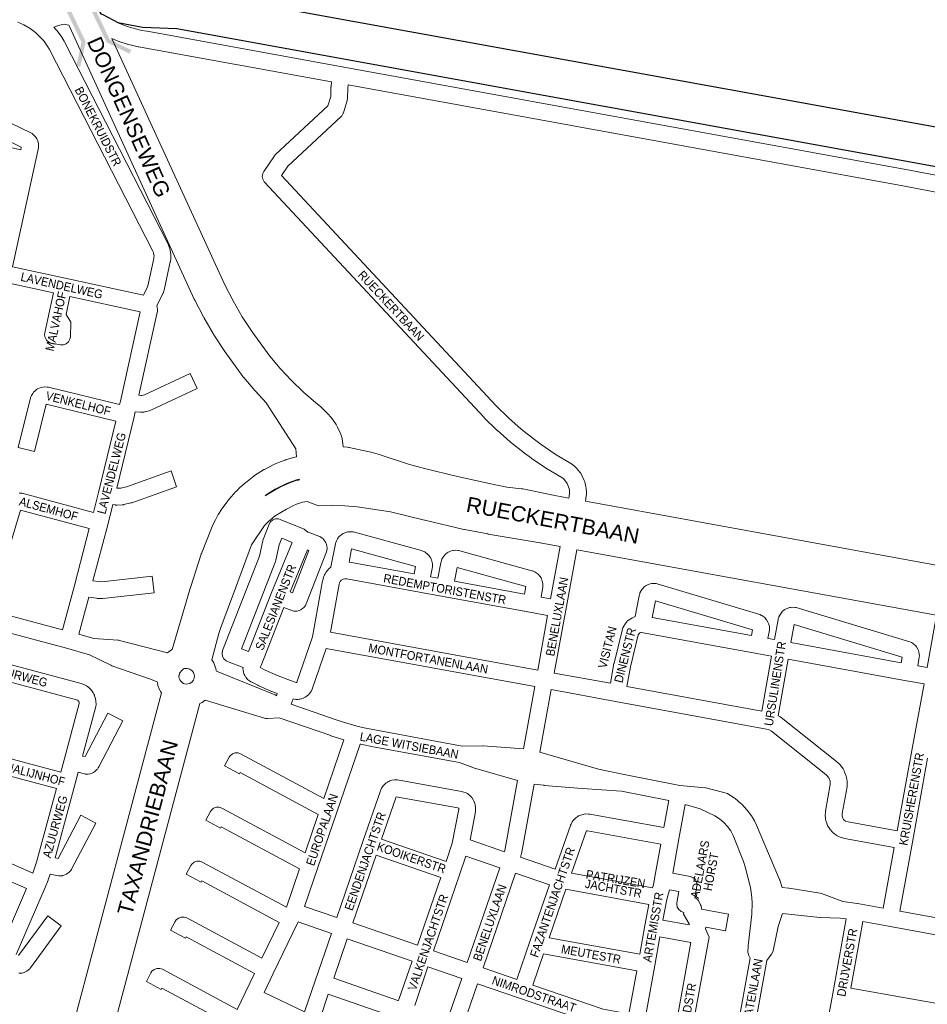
# Model space of a CAD drawing. Header units: metres. Extents: x 123817 to 142006, y 393105 to 406084.
# Tile 83 of 138: x 131212 to 132020, y 398279 to 399156. Entities that reach past the tile are written whole.
import ezdxf
from ezdxf.enums import TextEntityAlignment as Align

# ---------------------------------------------------------------- set-up
doc = ezdxf.new("R2010")
doc.units = ezdxf.units.M
doc.header["$MEASUREMENT"] = 0
doc.styles.add('Style-Arial', font='arial.ttf')

# ---------------------------------------------------------------- blocks, each defined once
blk = doc.blocks.new('gg0-viaduct_101')
at = {"linetype": 'Continuous', "lineweight": 0}
blk.add_hatch(color=7, dxfattribs=at).paths.add_polyline_path([(-55.76, -16.89), (-58, -14), (-40, 0), (40, 0), (58, -14), (55.76, -16.89), (38.75, -3.66), (-38.75, -3.66)])
blk = doc.blocks.new('gg0-viaduct_102')
at = {"linetype": 'Continuous', "lineweight": 0}
blk.add_hatch(color=7, dxfattribs=at).paths.add_polyline_path([(-55.76, -16.89), (-58, -14), (-40, 0), (40, 0), (58, -14), (55.76, -16.89), (38.75, -3.66), (-38.75, -3.66)])

msp = doc.modelspace()

# ---------------------------------------------------------------- linework, layer by layer
at = {"flags": 128}
msp.add_lwpolyline([(131299.03, 399153.33), (131321.07, 399149.24), (131351.6, 399148.09), (132493.69, 398940.54), (132595.35, 398920.41), (132600.11, 398945.77), (132327.93, 398995.39), (132315.96, 399007.93), (131369.23, 399179.77), (131335.69, 399182.02), (131268.88, 399193.34), (131277, 399175.76), (131283.12, 399162.5), (131283.76, 399161.12), (131285.76, 399160.41)], close=True, dxfattribs=at)
at = {"color": 191, "linetype": 'Continuous', "lineweight": 0, "flags": 128}
for points in [[(132109.75, 399002.11), (132001.06, 399022.64), (132001.01, 399022.65), (131498.86, 399114.03), (131325.07, 399145.66), (131325.03, 399145.67), (131324.89, 399145.69), (131320.46, 399146.39), (131311.46, 399148.61), (131307.5, 399149.84), (131303.6, 399151.25), (131299.94, 399152.85), (131285.76, 399160.41), (131283.76, 399161.12)], [(131242.05, 399149.27), (131242.31, 399149.4), (131244.38, 399150.22), (131249.31, 399151.63), (131251.3, 399151.94), (131255.3, 399151.2)], [(131489.37, 399100.51), (131322.47, 399130.89), (131317.81, 399131.62), (131317.67, 399131.64), (131317.18, 399131.75), (131307.65, 399134.1), (131307.2, 399134.22), (131302.86, 399135.58), (131302.55, 399135.68), (131298.27, 399137.23), (131297.83, 399137.41), (131293.81, 399139.16)], [(131504.17, 399097.82), (131998.3, 399007.9), (132094.49, 398989.73)]]:
    msp.add_lwpolyline(points, dxfattribs=at)
at = {"color": 9, "linetype": 'Continuous', "lineweight": 0, "flags": 128}
for points in [[(131185.08, 399072.85), (131222.12, 399054.76), (131222.58, 399054.52), (131224.23, 399053.22), (131225.45, 399051.96), (131225.79, 399051.58), (131226.92, 399049.76), (131227.62, 399048.15), (131227.8, 399047.71), (131228.24, 399045.59), (131228.34, 399043.83), (131228.35, 399043.39), (131228.2, 399041.87), (131225.67, 399029.67), (131225.66, 399029.62), (131225.65, 399029.6), (131205.32, 398935.99), (131252.13, 398925.78), (131321.77, 398910.6), (131325.23, 398917.6), (131325.65, 398918.86), (131330.99, 398943.18), (131331.22, 398944.76), (131331.24, 398945.53), (131330.9, 398947.97), (131330.66, 398948.73), (131330.11, 398949.98), (131238.12, 399129.31), (131236.6, 399131.86), (131232.94, 399136.98), (131228.74, 399141.62), (131225.62, 399144.47), (131223.23, 399146.37), (131220.8, 399148.1), (131215.28, 399151.33), (131212.59, 399152.62), (131209.8, 399153.76)], [(131242.05, 399149.27), (131244.35, 399146.72), (131244.53, 399146.51), (131244.89, 399146.06), (131248.98, 399140.33), (131249.33, 399139.8), (131251.13, 399136.77), (131251.36, 399136.36), (131343.56, 398956.63), (131343.75, 398956.23), (131344.55, 398954.4), (131344.74, 398953.94), (131344.85, 398953.6), (131345.4, 398951.84), (131345.67, 398950.65), (131346.18, 398947.01), (131346.25, 398945.97), (131346.25, 398945.79), (131346.2, 398943.95), (131346.13, 398943.03), (131345.79, 398940.74), (131345.69, 398940.22), (131340.21, 398915.26), (131340.01, 398914.51), (131339.3, 398912.38), (131339.23, 398912.18), (131338.91, 398911.43), (131333.84, 398901.15), (131334.17, 398899.69), (131334.35, 398898.03), (131334.33, 398897.39), (131334.21, 398896.07), (131334.06, 398895.09), (131317.78, 398821.52), (131319.55, 398821.41), (131320.35, 398821.47), (131322.8, 398822.07), (131363.42, 398841.03), (131369.77, 398827.44), (131328.47, 398808.16), (131327.07, 398807.67), (131323.32, 398806.76), (131322.85, 398806.66), (131322.17, 398806.57), (131320.24, 398806.41), (131319.15, 398806.4), (131314.5, 398806.69), (131313.57, 398802.45), (131313.54, 398802.36), (131313.53, 398802.3), (131298.15, 398738.86), (131298.67, 398738.75), (131301.54, 398738.92), (131306.81, 398740.17), (131346.38, 398754.12), (131351.37, 398739.98), (131311.43, 398725.89), (131310.66, 398725.67), (131304.37, 398724.17), (131303.94, 398724.09), (131303.08, 398723.98), (131298.55, 398723.72), (131296.81, 398723.82), (131296.6, 398723.86), (131294.56, 398724.29), (131290.04, 398706.27), (131290.02, 398706.21), (131290.02, 398706.18), (131276.88, 398656.47), (131281.86, 398655.66), (131284.62, 398655.51), (131329.66, 398660.56), (131331.34, 398645.66), (131285.67, 398640.53), (131284.42, 398640.5), (131280.64, 398640.71), (131279.86, 398640.79), (131273.04, 398641.89), (131264.3, 398608.82), (131277.68, 398604.93), (131299, 398603.5), (131299.8, 398603.4), (131300.38, 398603.28), (131343.34, 398592.13)], [(131489.37, 399100.51), (131488.94, 399096.27), (131488.91, 399095.78), (131488.62, 399087.52), (131486.14, 399079.38), (131439.55, 399035.86), (131438.92, 399035.2), (131438.46, 399034.59), (131429, 399020.65), (131429.11, 399020.65), (131428.15, 399019), (131427.7, 399016.43), (131428.15, 399013.87), (131429.46, 399011.61), (131429.72, 399011.32), (131625.25, 398801.68), (131625.49, 398801.43), (131636.58, 398790.6), (131636.87, 398790.34), (131648.5, 398780.1), (131648.8, 398779.85), (131660.95, 398770.22), (131661.18, 398770.05), (131667.44, 398765.47), (131667.67, 398765.31), (131680.53, 398756.65), (131680.83, 398756.45), (131694.46, 398748.2), (131695.63, 398747.33), (131696.6, 398746.46), (131698.72, 398743.94), (131699.32, 398742.99), (131700.6, 398740.15), (131701.29, 398737.29), (131701.46, 398734.27), (131701.19, 398731.85), (131700.86, 398730.02)], [(131504.17, 399097.82), (131503.89, 399095.01), (131503.57, 399086.02), (131503.25, 399084.1), (131499.91, 399073.09), (131499.78, 399072.71), (131498.48, 399070.46), (131497.85, 399069.79), (131450.4, 399025.48), (131444.77, 399017.17), (131636.1, 398812.04), (131646.92, 398801.47), (131658.27, 398791.48), (131670.15, 398782.07), (131676.17, 398777.67), (131688.76, 398769.19), (131702.54, 398760.85), (131703.14, 398760.45), (131704.88, 398759.15), (131705.41, 398758.71), (131707.02, 398757.26), (131707.74, 398756.52), (131710.53, 398753.2), (131710.54, 398753.2), (131711.14, 398752.37), (131712.3, 398750.53), (131712.79, 398749.62), (131714.56, 398745.67), (131714.77, 398745.16), (131715.01, 398744.36), (131716.03, 398740.15), (131716.24, 398738.79), (131716.47, 398734.46), (131716.48, 398734.06), (131716.43, 398733.24), (131716.07, 398729.95), (131716, 398729.43), (131715.62, 398727.33)], [(131168.75, 399049.71), (131212.52, 399040.13), (131213.01, 399042.52), (131178.5, 399059.37)], [(131211.21, 398734.44), (131213.38, 398734.27), (131214.09, 398734.18), (131214.73, 398734.04), (131277.34, 398717.31), (131281.75, 398734.88), (131297.19, 398798.56), (131235.28, 398813.69), (131224.9, 398771.53), (131210.33, 398775.12), (131221.23, 398819.36), (131221.46, 398820.13), (131222.05, 398821.37), (131223.15, 398823.25), (131223.87, 398824.26), (131224.94, 398825.31), (131226.64, 398826.67), (131227.57, 398827.3), (131229.04, 398827.95), (131231.12, 398828.61), (131232.09, 398828.85), (131233.82, 398828.95), (131236, 398828.83), (131236.88, 398828.73), (131237.35, 398828.63), (131300.58, 398813.18), (131301.25, 398816.2), (131318.88, 398895.88), (131256.28, 398909.53), (131252.85, 398893.55), (131257.28, 398886.5), (131256.79, 398873.64), (131256.34, 398871.36), (131255.04, 398869.11), (131253.04, 398867.43), (131250.6, 398866.54), (131247.99, 398866.54), (131247.92, 398866.56), (131239.91, 398868.05), (131237.54, 398868.93), (131235.55, 398870.6), (131234.24, 398872.86), (131233.79, 398875.42), (131234.08, 398877.08), (131233.96, 398877), (131236.67, 398889.62), (131241.63, 398912.72), (131202.14, 398921.33)], [(131249.85, 398612.84), (131260.27, 398652.3), (131273.6, 398702.78), (131212.26, 398719.17), (131199.73, 398677.31)], [(131386.85, 398575.81), (131438.36, 398555.16), (131439.32, 398554.69), (131440.11, 398554.16), (131440.25, 398554.06), (131440.92, 398556.03), (131436.34, 398557.75), (131435.93, 398557.91), (131423.99, 398563.21), (131423.68, 398563.36), (131417.84, 398566.28), (131417.45, 398566.49), (131417.14, 398566.68), (131416.2, 398567.28), (131414.64, 398568.62), (131413.19, 398570.26), (131413.07, 398570.4), (131412.06, 398571.97), (131411.59, 398572.95), (131411.29, 398573.64), (131410.96, 398574.9), (131410.58, 398577.05), (131410.46, 398578.35), (131410.62, 398579.24), (131396.61, 398584.65), (131395.56, 398585.15), (131393.56, 398586.83), (131392.26, 398589.08), (131391.81, 398591.65), (131392.26, 398594.21), (131392.37, 398594.4), (131392.32, 398594.38), (131425.24, 398678.43), (131428.21, 398692.07), (131428.49, 398693.04), (131428.56, 398693.23), (131433.91, 398706.77), (131435.14, 398708.84), (131437.13, 398710.52), (131439.58, 398711.41), (131442.19, 398711.41), (131443.7, 398710.97), (131465.09, 398702.32), (131468.37, 398699.67), (131469.36, 398699.4), (131478.08, 398696.07), (131478.94, 398695.68), (131479.74, 398695.25), (131479.96, 398695.13), (131481.12, 398694.3), (131481.79, 398693.72), (131482.63, 398692.87), (131483.39, 398691.78), (131484.27, 398690.24), (131484.81, 398689.08), (131485.24, 398687.06), (131485.37, 398685.29), (131485.4, 398684.74), (131484.94, 398682.18), (131484.88, 398682.01), (131466.91, 398636), (131466.46, 398635.04), (131466.05, 398634.31), (131465.26, 398633.18), (131464.84, 398632.72), (131464.3, 398632.18), (131462.72, 398630.96), (131461.9, 398630.55), (131460.49, 398629.95), (131458.86, 398629.47), (131457.66, 398629.36), (131456.88, 398629.35), (131455.48, 398629.46), (131454.09, 398629.85), (131446.92, 398632.61), (131426.65, 398581.04), (131426.65, 398581.04), (131425.86, 398579.04), (131430.24, 398576.85), (131441.81, 398571.71), (131452.85, 398567.58), (131457.95, 398565.91), (131458.37, 398565.85), (131458.47, 398566.05), (131472.33, 398606.37), (131481.44, 398656.39), (131481.58, 398657.02), (131482.16, 398659.13), (131482.35, 398659.73), (131482.52, 398660.17), (131483.17, 398661.64), (131483.59, 398662.47), (131484.42, 398663.86), (131485.12, 398664.85), (131485.23, 398664.98), (131487.36, 398667.4), (131488.75, 398668.63), (131488.87, 398668.71), (131492.86, 398689.23), (131493.16, 398690.32), (131493.76, 398692.01), (131493.78, 398692.05), (131494.57, 398693.63), (131495.17, 398694.54), (131495.68, 398695.22), (131496.21, 398695.79), (131497.29, 398696.83), (131498.76, 398697.94), (131499.16, 398698.16), (131501.11, 398699.13), (131503.15, 398699.8), (131503.73, 398699.88), (131505.9, 398700.09), (131507.93, 398700.01), (131508.61, 398699.86), (131569.46, 398683.2), (131570.2, 398682.96), (131571.33, 398682.51), (131572.36, 398682.02), (131573.18, 398681.47), (131574.91, 398680.14), (131576.09, 398679.02), (131576.35, 398678.68), (131577.01, 398677.81), (131577.72, 398676.63), (131578.21, 398675.65), (131578.53, 398674.9), (131578.85, 398673.72), (131579.25, 398671.57), (131579.38, 398670.19), (131579.27, 398668.89), (131577.66, 398659.76), (131584.23, 398658.57), (131586.74, 398672.46), (131586.91, 398673.19), (131587.24, 398674.34), (131587.41, 398674.84), (131587.77, 398675.68), (131588.26, 398676.65), (131589.2, 398678.08), (131589.43, 398678.33), (131590.91, 398679.94), (131592.49, 398681.24), (131593.42, 398681.82), (131593.61, 398681.93), (131595.29, 398682.64), (131597.39, 398683.24), (131598.15, 398683.42), (131600.1, 398683.51), (131602.27, 398683.32), (131602.93, 398683.23), (131603.62, 398683.08), (131667.81, 398665.37), (131668.52, 398665.14), (131669.63, 398664.71), (131670.68, 398664.21), (131670.9, 398664.07), (131671.83, 398663.49), (131673.41, 398662.17), (131674.88, 398660.56), (131675.07, 398660.34), (131676.03, 398658.87), (131676.52, 398657.9), (131676.86, 398657.11), (131677.18, 398655.95), (131677.59, 398653.81), (131677.72, 398652.4), (131677.61, 398651.13), (131676.03, 398641.9), (131684.59, 398640.34), (131693.02, 398686.8)], [(131415.42, 398593.47), (131409.04, 398595.93), (131439.42, 398673.51), (131439.49, 398673.68), (131439.77, 398674.65), (131442.74, 398688.29), (131445.08, 398694.23), (131454.46, 398690.44), (131435.74, 398645.15), (131435.7, 398645.03), (131435.69, 398645.02), (131415.42, 398593.47)], [(131454.61, 398645.72), (131452.54, 398646.52), (131467.98, 398683.87), (131469.31, 398683.36), (131454.61, 398645.72)], [(131562.9, 398662.44), (131505.27, 398672.89), (131505.23, 398672.89), (131504.97, 398672.92), (131507.25, 398684.68), (131564.08, 398669.12), (131562.9, 398662.44)], [(131707.77, 398684.07), (131698.01, 398630.29), (131698.01, 398630.29), (131698.01, 398630.28), (131687.84, 398574.2), (131737.81, 398565.09), (131741.01, 398582.72), (131741.1, 398583.17), (131748.22, 398612.12), (131748.42, 398612.8), (131748.99, 398614.42), (131749.02, 398614.52), (131749.73, 398615.95), (131751.23, 398618.34), (131751.83, 398619.16), (131752.22, 398619.58), (131753.2, 398620.59), (131754.43, 398621.6), (131756.78, 398623.16), (131757.17, 398623.4), (131758.69, 398624.06), (131760.03, 398624.48), (131763.41, 398643.03), (131763.61, 398643.83), (131763.99, 398645.1), (131764.12, 398645.51), (131764.91, 398647.08), (131766.11, 398648.9), (131766.63, 398649.58), (131768.01, 398650.86), (131769.78, 398652.13), (131770.4, 398652.53), (131772.25, 398653.29), (131774.35, 398653.84), (131774.95, 398653.97), (131776.38, 398654.08), (131777.48, 398654.06), (131778.65, 398653.95), (131779.5, 398653.75), (131870.94, 398626.28), (131872.53, 398625.6), (131872.76, 398625.46), (131873.69, 398624.88), (131875.26, 398623.57), (131876.73, 398621.95), (131876.92, 398621.73), (131878.16, 398619.64), (131878.96, 398617.61), (131879.02, 398617.44), (131879.44, 398615.62), (131879.55, 398614.53), (131879.58, 398613.79), (131879.48, 398612.53), (131878.2, 398605.04), (131883.92, 398604), (131887.2, 398621.79), (131887.39, 398622.6), (131887.77, 398623.86), (131887.91, 398624.26), (131888.7, 398625.84), (131889.9, 398627.65), (131890.41, 398628.33), (131891.26, 398629.19), (131892.09, 398629.91), (131893.24, 398630.72), (131893.81, 398631.02), (131895.78, 398631.95), (131897.66, 398632.54), (131898.42, 398632.63), (131900.59, 398632.79), (131902.44, 398632.7), (131903.3, 398632.49), (132004.46, 398602.03), (132006.05, 398601.34), (132006.84, 398600.82), (132008.57, 398599.5), (132009.78, 398598.35), (132010.41, 398597.49), (132011.56, 398595.64), (132012.23, 398594.24), (132012.55, 398593.1), (132012.96, 398590.96), (132013.1, 398589.54), (132013, 398588.28), (132011.73, 398580.79), (132019.91, 398579.31), (132028.44, 398625.68)], [(131661.27, 398644.58), (131598.99, 398655.89), (131601.21, 398668.18), (131662.42, 398651.3), (131661.27, 398644.58)], [(131673.08, 398576.89), (131488.33, 398610.51), (131496.14, 398653.39), (131496.49, 398654.67), (131496.73, 398655.22), (131496.96, 398655.6), (131498, 398656.79), (131499.25, 398657.64), (131499.75, 398657.85), (131501.24, 398658.14), (131503.05, 398658.05), (131567.64, 398646.34), (131588.93, 398642.47), (131666.04, 398628.47), (131666.04, 398628.47), (131681.91, 398625.58), (131673.08, 398576.89)], [(131159.68, 398636.85), (131249.85, 398612.84)], [(131863.44, 398607.73), (131775.15, 398623.82), (131777.85, 398638.58), (131864.28, 398612.62), (131863.44, 398607.73)], [(131334.03, 398566.32), (131327.36, 398569.17), (131293.67, 398580.8), (131292.83, 398581.14), (131273.66, 398590.47), (131253.16, 398596.43), (131163.07, 398620.42)], [(131996.96, 398583.46), (131898.68, 398601.31), (131901.63, 398617.33), (131997.8, 398588.37), (131996.96, 398583.46)], [(131872.82, 398540.43), (131752.56, 398562.4), (131755.73, 398579.81), (131762.7, 398608.2), (131762.87, 398608.68), (131763.44, 398609.58), (131764.16, 398610.05), (131765.07, 398610.34), (131765.15, 398610.34), (131765.55, 398610.32), (131868.22, 398591.61), (131868.22, 398591.61), (131868.22, 398591.61), (131881.28, 398589.23), (131872.82, 398540.43)], [(131156.11, 398594.3), (131266.27, 398564.93), (131266.96, 398564.71), (131268.83, 398564.01), (131269.94, 398563.49), (131271.2, 398562.77), (131271.22, 398562.76), (131272.06, 398562.2), (131273.21, 398561.31), (131274.33, 398560.24), (131276.2, 398558.04), (131276.24, 398558), (131277.08, 398556.76), (131277.77, 398555.49), (131278.23, 398554.47), (131278.37, 398554.06), (131279.2, 398551.29), (131279.51, 398549.25), (131279.56, 398546.36), (131279.56, 398546.25), (131279.31, 398544.33), (131267.66, 398500.37), (131269.95, 398499.79), (131290.25, 398538.55), (131303.54, 398531.59), (131282.09, 398490.64), (131281.52, 398489.71), (131280.75, 398488.65), (131280.43, 398488.24), (131278.83, 398486.81), (131277.26, 398485.77), (131276.86, 398485.52), (131274.41, 398484.63), (131274.33, 398484.62), (131272.48, 398484.31), (131269.95, 398484.33), (131269.4, 398484.45), (131263.81, 398485.87), (131260.84, 398474.75), (131260.84, 398474.72), (131260.84, 398474.72), (131243.18, 398409.58), (131245.88, 398409.08), (131266.09, 398447.66), (131279.38, 398440.7), (131258.09, 398400.07), (131257.66, 398399.36), (131257.1, 398398.52), (131256.63, 398397.9), (131255.44, 398396.77), (131253.95, 398395.62), (131253.14, 398395.08), (131251.88, 398394.5), (131250.98, 398394.19), (131249.8, 398393.88), (131249.44, 398393.82), (131248.5, 398393.7), (131246.25, 398393.76), (131246.19, 398393.77), (131238.77, 398395.14), (131237.02, 398390.13), (131236.98, 398390.04), (131236.91, 398389.86), (131234.37, 398383.41), (131234.36, 398383.39), (131234.28, 398383.18), (131208.46, 398323.55)], [(131660.33, 398506.71), (131624.37, 398509.37), (131623.76, 398509.39), (131605.9, 398509.27), (131529.36, 398523.26), (131518.59, 398525.48), (131512, 398527.08), (131500, 398530.52), (131493.47, 398532.68), (131453.5, 398546.44), (131455.11, 398551.16), (131455.25, 398551.14), (131457.65, 398550.81), (131459.49, 398550.79), (131460.7, 398550.92), (131461.17, 398550.99), (131462.5, 398551.36), (131464.76, 398552.2), (131465.89, 398552.73), (131466.9, 398553.43), (131468.76, 398554.97), (131469.75, 398555.94), (131470.04, 398556.31), (131470.76, 398557.29), (131471.5, 398558.53), (131472.2, 398560), (131472.47, 398560.65), (131472.52, 398560.78), (131484.61, 398595.94), (131670.4, 398562.13), (131660.33, 398506.71)], [(131178.94, 398504.45), (131248.28, 398485.87), (131251.23, 398496.91), (131264.54, 398547.17), (131264.53, 398547.98), (131264.24, 398548.95), (131263.41, 398549.92), (131263.3, 398550.02), (131263.03, 398550.17), (131262.06, 398550.53), (131152.25, 398579.8)], [(131993.39, 398433.73), (131949.57, 398441.7), (131947.64, 398442.28), (131947.38, 398442.42), (131945.87, 398443.58), (131945.53, 398443.95), (131945.12, 398444.54), (131944.88, 398444.98), (131944.31, 398446.8), (131944.27, 398447.07), (131944.4, 398449.21), (131948.61, 398473.01), (131948.73, 398474.32), (131948.73, 398474.55), (131948.61, 398478.34), (131948.48, 398479.52), (131948.12, 398481.38), (131947.8, 398482.52), (131946.51, 398486.08), (131946.51, 398486.09), (131946.02, 398487.16), (131945.1, 398488.82), (131944.45, 398489.81), (131942.12, 398492.79), (131941.95, 398492.99), (131941.25, 398493.72), (131939.54, 398495.28), (131939.17, 398495.59), (131889.97, 398534.69), (131889.06, 398535.32), (131888.8, 398535.46), (131887.32, 398536.23), (131896.04, 398586.55), (132001.75, 398567.35), (132001.75, 398567.35), (132001.75, 398567.35), (132017.21, 398564.55), (132006.99, 398508.48), (132006.99, 398508.48), (132006.99, 398508.48), (131993.39, 398433.73)], [(131980.87, 398364.86), (131958, 398369.01), (131957.96, 398369.02), (131957.7, 398369.06), (131945, 398370.84), (131926.02, 398377.83), (131924.73, 398378.18), (131924.62, 398378.19), (131896.96, 398382.65), (131896.46, 398382.71), (131890.78, 398383.24), (131888.69, 398389.86), (131888.58, 398390.16), (131888.45, 398390.51), (131868.09, 398438.7), (131867.89, 398439.14), (131866.34, 398442.24), (131866.12, 398442.65), (131864.37, 398445.65), (131863.99, 398446.25), (131860.05, 398451.73), (131859.71, 398452.18), (131859.46, 398452.46), (131854.82, 398457.45), (131854.13, 398458.11), (131848.91, 398462.47), (131848.14, 398463.03), (131842.41, 398466.7), (131842.12, 398466.88), (131840.19, 398467.66), (131827.16, 398470.92), (131824.02, 398471.83), (131823.22, 398472.02), (131822.53, 398472.11), (131799.61, 398473.99), (131750.21, 398484), (131727.1, 398488.69), (131681.95, 398501.69), (131675.06, 398503.88), (131685.16, 398559.44), (131742.5, 398548.99), (131877.03, 398524.41), (131878.59, 398523.88), (131881.19, 398522.51), (131929.64, 398484.01), (131930.69, 398483.05), (131932.27, 398481.03), (131932.61, 398480.42), (131933.5, 398477.97), (131933.63, 398477.27), (131933.71, 398474.86), (131929.55, 398451.4), (131929.45, 398450.52), (131929.26, 398447.25), (131929.25, 398446.81), (131929.3, 398445.88), (131929.51, 398444.25), (131929.8, 398442.91), (131930.79, 398439.79), (131930.89, 398439.49), (131931.32, 398438.53), (131932.1, 398437.08), (131932.58, 398436.3), (131933.52, 398434.96), (131933.91, 398434.45), (131934.09, 398434.24), (131935.19, 398433.02), (131936.19, 398432.1), (131938.79, 398430.1), (131939.61, 398429.55), (131939.95, 398429.37), (131941.41, 398428.62), (131942.64, 398428.13), (131945.62, 398427.22), (131946.46, 398427.02), (131990.71, 398418.98), (131980.87, 398364.86)], [(131398.85, 398261.23), (131338.23, 398293.71), (131337.63, 398292.58), (131324.41, 398299.67), (131328.55, 398307.4), (131329.42, 398308.68), (131331.41, 398310.36), (131333.86, 398311.25), (131336.47, 398311.25), (131338.71, 398310.47), (131405.39, 398274.74), (131412.51, 398289.45), (131420.86, 398306.75), (131359.9, 398339.42), (131359.3, 398338.29), (131346.07, 398345.38), (131350.22, 398353.12), (131351.09, 398354.39), (131353.08, 398356.07), (131355.53, 398356.96), (131358.13, 398356.96), (131360.37, 398356.18), (131427.39, 398320.27), (131442.83, 398352.23), (131373.81, 398389.21), (131373.2, 398388.09), (131359.98, 398395.17), (131364.13, 398402.91), (131364.99, 398404.19), (131366.99, 398405.86), (131369.44, 398406.75), (131372.04, 398406.75), (131374.28, 398405.98), (131449.24, 398365.81), (131460.94, 398399.88), (131391.2, 398437.26), (131390.59, 398436.13), (131377.37, 398443.21), (131381.52, 398450.95), (131382.38, 398452.23), (131384.38, 398453.9), (131386.83, 398454.8), (131389.43, 398454.8), (131391.67, 398454.02), (131465.88, 398414.25), (131477.55, 398448.22), (131407.88, 398485.55), (131407.28, 398484.42), (131394.06, 398491.51), (131398.21, 398499.25), (131399.07, 398500.52), (131401.07, 398502.2), (131403.51, 398503.09), (131406.12, 398503.09), (131408.36, 398502.31), (131482.48, 398462.59), (131500.42, 398514.8), (131495.73, 398516.14), (131495.45, 398516.23), (131488.73, 398518.45), (131488.63, 398518.48), (131442.88, 398534.24), (131432.26, 398533.8), (131430.65, 398533.91), (131429.78, 398534.12), (131376.94, 398550.16)], [(131494.13, 398356.58), (131465.34, 398366.51), (131477.2, 398401.04), (131493.81, 398449.38), (131514.95, 398510.92), (131515.16, 398510.87), (131515.43, 398510.81), (131526.42, 398508.55), (131526.58, 398508.52), (131603.3, 398494.5), (131617.6, 398489.38), (131618.04, 398489.23), (131655.19, 398478.45), (131643.9, 398416.37), (131643.56, 398415.17), (131612.83, 398425.77), (131617.56, 398450.77), (131617.69, 398452.03), (131617.73, 398454.55), (131617.73, 398454.68), (131617.41, 398456.88), (131616.67, 398459.29), (131616.54, 398459.66), (131615.63, 398461.41), (131614.31, 398463.28), (131613.93, 398463.78), (131612.82, 398464.85), (131610.67, 398466.55), (131609.78, 398467.16), (131608.46, 398467.75), (131606.18, 398468.54), (131605.07, 398468.83), (131548.03, 398479.1), (131548, 398479.1), (131545.52, 398479.12), (131543.19, 398478.75), (131543.07, 398478.73), (131541.38, 398478.22), (131540.29, 398477.75), (131539.54, 398477.37), (131539.17, 398477.14), (131538.19, 398476.49), (131536.75, 398475.26), (131535.16, 398473.51), (131534.98, 398473.3), (131533.96, 398471.73), (131533.25, 398470.25), (131532.96, 398469.56), (131532.91, 398469.43), (131517.34, 398424.14), (131517.34, 398424.14), (131517.34, 398424.14), (131494.13, 398356.58)], [(132106.99, 398341.92), (131995.62, 398362.17), (132006.8, 398423.67), (132020.41, 398498.41)], [(131167.42, 398420.57), (131223.23, 398396.16), (131226.64, 398405.91), (131244.39, 398471.38), (131175.06, 398489.96)], [(131688.48, 398399.74), (131657.77, 398410.28), (131658.43, 398412.64), (131658.6, 398413.34), (131669.88, 398475.41), (131678.59, 398474.29), (131678.95, 398474.25), (131712.68, 398471.54), (131712.78, 398471.53), (131747.72, 398469.2), (131789.86, 398460.67), (131785.47, 398436.63), (131719.51, 398448.59), (131719.48, 398448.6), (131718.32, 398448.71), (131715.82, 398448.76), (131714.37, 398448.65), (131713.46, 398448.43), (131711.08, 398447.69), (131709.54, 398447.02), (131708.94, 398446.64), (131706.91, 398445.19), (131705.58, 398443.98), (131704.76, 398443.03), (131704.69, 398442.95), (131703.81, 398441.64), (131702.74, 398439.63), (131702.32, 398438.68), (131702.3, 398438.62), (131688.48, 398399.74)], [(131591.61, 398406.53), (131533.97, 398426.36), (131546.93, 398464.05), (131601.85, 398454.16), (131602.38, 398453.98), (131602.68, 398453.75), (131602.71, 398453.63), (131602.7, 398452.94), (131596.98, 398422.68), (131591.61, 398406.53)], [(131811.33, 398260.39), (131825.67, 398339.12), (131822.55, 398346.53), (131822.82, 398348.04), (131840.3, 398344.72), (131843.1, 398359.46), (131819.01, 398364.02), (131819.05, 398364.36), (131818.59, 398366.92), (131818.2, 398367.82), (131816.55, 398371), (131815.64, 398372.36), (131813.64, 398374.03), (131813.11, 398374.22), (131814.93, 398384.55), (131815.04, 398385.84), (131814.59, 398388.41), (131813.29, 398390.66), (131811.29, 398392.34), (131808.84, 398393.23), (131808.84, 398393.23), (131793.3, 398395.96), (131798.89, 398426.57), (131798.89, 398426.57), (131798.89, 398426.57), (131804.45, 398457.05), (131817.74, 398453.21), (131830.97, 398447), (131835.06, 398444.38), (131838.81, 398441.26), (131842.12, 398437.68), (131845, 398433.67), (131847.27, 398429.47), (131856.25, 398406.52), (131857.98, 398401.75), (131862.64, 398383.24), (131863.27, 398379), (131863.7, 398374.21), (131863.7, 398374.21), (131863.7, 398374.2), (131864.11, 398369.68), (131863.67, 398359.42), (131860.46, 398331.41), (131860.41, 398330.73), (131860.31, 398326.11), (131860.34, 398326.12), (131860.3, 398325.94), (131860.76, 398323.37), (131861.05, 398322.67), (131862.23, 398320.25), (131850.13, 398253.33)], [(131775.38, 398382.94), (131703.08, 398396.05), (131716.25, 398433.08), (131716.54, 398433.64), (131716.65, 398433.72), (131716.74, 398433.74), (131717.43, 398433.73), (131782.78, 398421.88), (131777.19, 398391.23), (131777.19, 398391.23), (131777.19, 398391.23), (131776.18, 398385.7), (131775.38, 398382.94)], [(131566, 398331.81), (131508.31, 398351.7), (131529.09, 398412.17), (131586.8, 398392.32), (131566, 398331.81)], [(131191.78, 398322.79), (131217.54, 398382.28), (131155.42, 398409.44)], [(131610.23, 398316.57), (131580.18, 398326.92), (131603.42, 398394.54), (131603.42, 398394.54), (131603.45, 398394.61), (131608.98, 398411.23), (131639.2, 398400.81), (131610.23, 398316.57)], [(131654.51, 398301.32), (131624.41, 398311.68), (131653.38, 398395.93), (131683.52, 398385.59), (131666.11, 398335.21), (131666.11, 398335.21), (131666.1, 398335.19), (131654.51, 398301.32)], [(131763.9, 398323.88), (131683.14, 398338.57), (131698.05, 398381.72), (131771.99, 398368.31), (131768.56, 398349.47), (131768.56, 398349.47), (131768.56, 398349.47), (131763.9, 398323.88)], [(131807.93, 398349.96), (131808.11, 398350.97), (131802.95, 398359.48), (131803.27, 398361.09), (131803.19, 398361.1), (131803.19, 398361.1), (131800.74, 398361.99), (131798.74, 398363.67), (131797.44, 398365.92), (131796.99, 398368.49), (131797.1, 398369.79), (131798.86, 398379.76), (131790.5, 398381.22), (131788.02, 398372.63), (131784.66, 398354.17), (131807.93, 398349.96)], [(131863.55, 398243.27), (131877.1, 398318.21), (131881.47, 398323.96), (131882.55, 398325.93), (131882.84, 398326.97), (131887.31, 398348.45), (131891.25, 398360.28), (131924.26, 398356.72), (131924.79, 398356.68), (131942.51, 398356.04), (131947.88, 398355.29), (131935.89, 398289.04), (131935.89, 398289.03), (131935.89, 398289.02), (131930.75, 398260.1)], [(131210.59, 398322.63), (131236.56, 398358.02), (131248.66, 398349.14), (131221.22, 398311.75), (131220.91, 398311.37), (131220.49, 398310.91), (131219.55, 398309.96), (131217.98, 398308.75), (131217.34, 398308.42), (131215.63, 398307.64), (131213.82, 398307.08), (131213.36, 398307.01), (131212.42, 398306.9), (131210.84, 398306.89)], [(131465.25, 398272.52), (131429.29, 398289.71), (131437.5, 398306.7), (131437.5, 398306.7), (131437.5, 398306.7), (131459.46, 398352.18), (131459.66, 398352.59), (131489.25, 398342.4), (131474.78, 398300.25), (131465.25, 398272.52)], [(132218, 398208.38), (132233.8, 398294.74), (132233.34, 398295.21), (132233.04, 398295.59), (132232.08, 398296.91), (132231.58, 398297.68), (132230.78, 398299.11), (132230.27, 398300.21), (132230.22, 398300.36), (132230.1, 398300.71), (132206.06, 398305.18), (132205.41, 398305.33), (132170.42, 398315.11), (132111.69, 398325.82), (131985.56, 398348.76), (131962.7, 398352.91), (131951.99, 398293.77), (132052.45, 398275.9)], [(131548.58, 398282.73), (131548.35, 398282.79), (131491.4, 398302.46), (131503.43, 398337.51), (131561.13, 398317.62), (131549.46, 398283.55), (131549.11, 398282.9), (131548.95, 398282.78), (131548.58, 398282.73)], [(131796.57, 398263.06), (131768.99, 398268.06), (131777.32, 398313.81), (131777.32, 398313.81), (131777.32, 398313.81), (131781.98, 398339.41), (131809.57, 398334.42), (131796.57, 398263.06)], [(131754.23, 398270.73), (131731.34, 398274.87), (131668.69, 398296.43), (131678.2, 398324.23), (131761.22, 398309.12), (131754.23, 398270.73)], [(131563.46, 398278.14), (131575.32, 398312.74), (131605.35, 398302.38), (131590.01, 398257.95)], [(131706.81, 398184.62), (131678.67, 398189.72), (131672.92, 398190.76), (131681.78, 398240.01), (131681.9, 398241.33), (131681.45, 398243.9), (131680.15, 398246.15), (131678.15, 398247.83), (131675.75, 398248.71), (131607.04, 398261.31), (131619.53, 398297.5), (131656.73, 398284.69), (131656.73, 398284.69), (131656.73, 398284.69), (131721.44, 398262.42), (131721.19, 398259.71), (131717.67, 398240.91), (131717.63, 398240.71), (131716.55, 398233.93), (131706.81, 398184.62)], [(131479.13, 398266.76), (131486.52, 398288.28), (131543.74, 398268.51)]]:
    msp.add_lwpolyline(points, dxfattribs=at)
at = {"color": 1, "linetype": 'Continuous', "lineweight": 0, "flags": 128}
for points in [[(131458.15, 398766.66), (131457.68, 398773.98), (131431.24, 398814.86), (131421.62, 398825.14), (131421.13, 398825.68), (131411.15, 398837.44), (131411.09, 398837.51), (131410.46, 398838.31), (131394.21, 398860.6), (131393.75, 398861.27), (131384.54, 398875.46), (131384.16, 398876.06), (131375.63, 398890.67), (131375.29, 398891.29), (131367.46, 398906.28), (131367.12, 398906.98), (131255.88, 399149.94), (131255.3, 399151.2)], [(131700.86, 398730.02), (131688.29, 398732.31), (131659.81, 398738.11), (131659.43, 398738.18), (131658.54, 398738.31), (131645.44, 398739.81), (131631.19, 398742.67), (131601.62, 398749.2), (131572.23, 398756.49), (131558.05, 398760.31), (131533.58, 398768.25), (131533.11, 398768.4), (131526.73, 398770.24), (131525.79, 398770.48), (131505.08, 398775.03), (131504.47, 398775.16), (131503.56, 398775.29), (131499.86, 398775.71), (131498.77, 398782.94), (131498.03, 398785.83), (131497.6, 398786.89), (131494.77, 398793.14), (131493.37, 398795.58), (131490.14, 398800.18), (131489.36, 398801.19), (131489.26, 398801.31), (131485.6, 398805.58), (131484.61, 398806.62), (131480.56, 398810.52), (131479.48, 398811.46), (131475.38, 398814.71), (131464.37, 398824.41), (131453.81, 398834.64), (131443.76, 398845.38), (131434.37, 398856.43), (131418.69, 398877.95), (131409.89, 398891.5), (131401.72, 398905.49), (131394.23, 398919.82), (131293.81, 399139.16)], [(131460.63, 398746.77), (131460.66, 398746.58), (131460.73, 398746.2)], [(131477.67, 398723.22), (131490.22, 398723.48), (131501.23, 398723.14), (131512.25, 398722.1), (131542.02, 398717.78), (131572.31, 398710.26), (131572.5, 398710.21), (131607.2, 398702.08), (131607.86, 398701.94), (131628.68, 398698.04), (131628.84, 398698.01), (131628.94, 398697.99), (131675.22, 398690.14), (131693.02, 398686.8)], [(132036.35, 398668.93), (131910.91, 398691.78), (131715.62, 398727.33)], [(132028.44, 398625.68), (131707.77, 398684.07)]]:
    msp.add_lwpolyline(points, dxfattribs=at)
at = {"color": 40, "linetype": 'Continuous', "lineweight": 0, "flags": 128}
for points in [[(131343.34, 398592.13), (131344.79, 398593.51), (131346.68, 398594.91), (131347.13, 398595.16), (131347.48, 398595.34), (131361.71, 398643.56), (131361.77, 398643.74), (131373.23, 398680.02), (131373.37, 398680.43), (131373.47, 398680.69), (131382.99, 398704.77), (131383.36, 398705.59), (131385.94, 398710.72), (131386.17, 398711.16), (131388.53, 398715.32), (131388.77, 398715.71), (131391.37, 398719.83), (131391.76, 398720.41), (131397.32, 398728), (131397.73, 398728.51), (131397.91, 398728.72), (131404.15, 398735.76), (131404.63, 398736.26), (131408.1, 398739.67), (131408.44, 398739.99), (131412.08, 398743.24), (131412.61, 398743.68), (131420.04, 398749.45), (131420.8, 398749.98), (131428.83, 398755.1), (131429.2, 398755.32), (131429.63, 398755.56), (131438, 398759.85), (131438.63, 398760.15), (131443.1, 398762.07), (131443.54, 398762.24), (131448, 398763.91), (131448.43, 398764.07), (131453.46, 398765.69), (131454.66, 398765.99), (131458.15, 398766.66)], [(131460.63, 398746.77), (131459.01, 398746.46), (131454.79, 398745.1), (131450.77, 398743.6), (131446.82, 398741.9), (131439.18, 398737.98), (131431.93, 398733.36), (131430.3, 398732.1), (131439.28, 398737.46), (131439.4, 398737.53), (131439.84, 398737.77), (131446.72, 398741.3), (131447.35, 398741.6), (131450.74, 398743.05), (131451.37, 398743.3), (131458, 398745.62), (131459.57, 398746.03), (131459.95, 398746.09), (131460.73, 398746.2)], [(131386.85, 398575.81), (131386.73, 398576.54), (131386.31, 398578.33), (131385.98, 398579.46), (131385.81, 398579.88), (131384.41, 398583.26), (131383.36, 398585.17), (131382.88, 398585.85), (131389.07, 398609.37), (131390.67, 398614.84), (131403.74, 398649.66), (131403.76, 398649.72), (131418, 398688.45), (131429.68, 398705.68), (131433.2, 398709.15), (131439.22, 398714.13), (131449.26, 398720.12), (131455.55, 398723.35), (131458.3, 398724.53), (131463.66, 398726.41), (131467.77, 398726.97), (131477.67, 398723.22)], [(131360.01, 398564.46), (131358.41, 398564.72), (131357.62, 398565.01), (131356.23, 398565.84), (131355.9, 398566.16), (131355.9, 398566.16), (131355.9, 398566.16), (131355.15, 398566.87), (131354.32, 398568.1), (131353.78, 398569.48), (131353.5, 398571.21), (131353.5, 398571.69), (131353.55, 398572.16), (131354.08, 398574.03), (131354.31, 398574.48), (131355.76, 398576.34), (131357.51, 398578.01), (131358.12, 398578.31), (131358.5, 398578.35), (131360.69, 398578.38), (131362.28, 398578.06), (131363.06, 398577.73), (131364.45, 398576.82), (131364.8, 398576.46), (131364.91, 398576.37), (131365.16, 398576.11), (131365.5, 398575.8), (131366.36, 398574.58), (131367.03, 398572.95), (131367.08, 398572.74), (131367.18, 398571.45), (131367.12, 398569.99), (131367.02, 398569.53), (131366.83, 398568.95), (131366.37, 398568), (131364.97, 398566.2), (131363.37, 398565.11), (131363.19, 398565.02), (131361.5, 398564.54), (131360.01, 398564.46)], [(131334.03, 398566.32), (131334.2, 398565.23), (131334.68, 398563.39), (131334.78, 398563.13), (131336.13, 398559.72), (131337.14, 398557.8), (131338.03, 398556.49), (131255.16, 398245.12), (131254.88, 398245.01), (131253.59, 398244.38), (131253.44, 398244.3), (131251.84, 398243.34), (131250.95, 398242.74), (131250.88, 398242.68), (131226.65, 398249.23), (131209.32, 398254.19), (131202.93, 398256.79), (131189.28, 398262.98), (131182.8, 398266.22), (131169.73, 398273.4), (131132.83, 398296.14), (131069.6, 398335.28)], [(131376.94, 398550.16), (131374.01, 398548.15), (131373.35, 398547.74), (131372.59, 398547.34), (131372.15, 398547.13), (131289.32, 398235.9), (131290.19, 398234.57), (131290.96, 398233.16), (131292.48, 398229.76), (131292.74, 398229.1), (131293.01, 398228.25), (131293.49, 398226.44), (131293.78, 398224.86), (131294.15, 398221.15), (131294.19, 398220.17), (131294.13, 398219.01), (131294.11, 398218.87)]]:
    msp.add_lwpolyline(points, dxfattribs=at)

# ---------------------------------------------------------------- block references
at = {"color": 7, "linetype": 'Continuous', "lineweight": 0}
for name, p, rotation in [('gg0-viaduct_101', (131271.66, 399171.85), 115.6423203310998), ('gg0-viaduct_102', (131253.14, 399172.31), 295.6423203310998)]:
    msp.add_blockref(name, p, dxfattribs=dict(at, rotation=rotation))

# ---------------------------------------------------------------- texts
at = {"style": 'Style-Arial'}
for s, rotation, p in [('DONGENSEWEG', 294.10965, (131308.87, 399069.23)), ('RUECKERTBAAN', 349.34694, (131686.58, 398710.31)), ('TAXANDRIEBAAN', 75.06045, (131325.61, 398436.76))]:
    msp.add_text(s, height=13.6, rotation=rotation, dxfattribs=at).set_placement(p, align=Align.MIDDLE_CENTER)
at = {"color": 8, "style": 'Style-Arial', "width": 0.909091}
for s, rotation, p in [('BONEKRUIDSTR', 297.14469, (131281.44, 399060.86)), ('LAVENDELWEG', 347.40342, (131249.04, 398919.23)), ('RUECKERTBAAN', 312.96273, (131542.41, 398901.32)), ('MALVAHOF', 77.51349, (131243.85, 398887.34)), ('VENKELHOF', 345.90681, (131263.82, 398814.25)), ('LAVENDELWEG', 75.61224, (131293.42, 398752.13)), ('ALSEMHOF', 344.58746, (131237.41, 398720.36)), ('SALESIANENSTR', 68.32734, (131439.65, 398632.8)), ('REDEMPTORISTENSTR', 349.74072, (131590.31, 398649)), ('VISITAN', 75.76506, (131735.15, 398597.13)), ('DINENSTR', 75.76506, (131750.88, 398590.09)), ('MONTFORTANENLAAN', 349.68798, (131575.54, 398587.12)), ('URSULINENSTR', 80.95949, (131884.63, 398564.82)), ('AZUURWEG', 345.09663, (131208.57, 398572.76)), ('LAGE WITSIEBAAN', 349.43841, (131558.59, 398509.8)), ('KORNALIJNHOF', 345.00045, (131215.3, 398486.94)), ('KRUISHERENSTR', 79.71255, (132006.04, 398462.07)), ('AZUURWEG', 74.49831, (131243.06, 398437.51)), ('EUROPALAAN', 71.0523, (131480.9, 398434.77)), ('EENDENJACHTSTR', 71.01603, (131519.34, 398406.69)), ('KOOIKERSTR', 341.03412, (131560.6, 398409.82)), ('ADELAARS', 79.50141, (131817.65, 398399.45)), ('FAZANTENJACHTSTR', 71.06499, (131686.18, 398370.18)), ('HORST', 79.50141, (131827.43, 398397.33)), ('JACHTSTR', 349.72018, (131740.54, 398382.35)), ('BENELUXLAAN', 71.02872, (131630.37, 398352.01)), ('VALKENJACHTSTR', 71.02872, (131575.33, 398334.45)), ('ARTEMISSTR', 80.00829, (131775.92, 398348.04)), ('DRIJVERSTR', 79.79355, (131948.68, 398316.55)), ('MEUTESTR', 349.68231, (131720.6, 398323.93)), ('STATENLAAN', 79.71255, (131864.04, 398288.29)), ('NIMRODSTRAAT', 340.99065, (131669.84, 398288.36)), ('WILDSTR', 79.71822, (131806.63, 398276.48))]:
    msp.add_text(s, height=7.7, rotation=rotation, dxfattribs=at).set_placement(p, align=Align.MIDDLE_CENTER)
at = {"color": 8, "char_height": 7.7, "attachment_point": 5, "style": 'Style-Arial'}
for s, insert, rotation in [('\\H1x;\\W0.909091;BENELUXLAAN^J', (131690.37, 398624.44), 79.72848), ('\\H1x;\\W0.909091;PATRIJZEN^J', (131742.45, 398390.85), 350.62907)]:
    msp.add_mtext(s, dxfattribs=dict(at, insert=insert, rotation=rotation))

doc.saveas('drawing.dxf')
